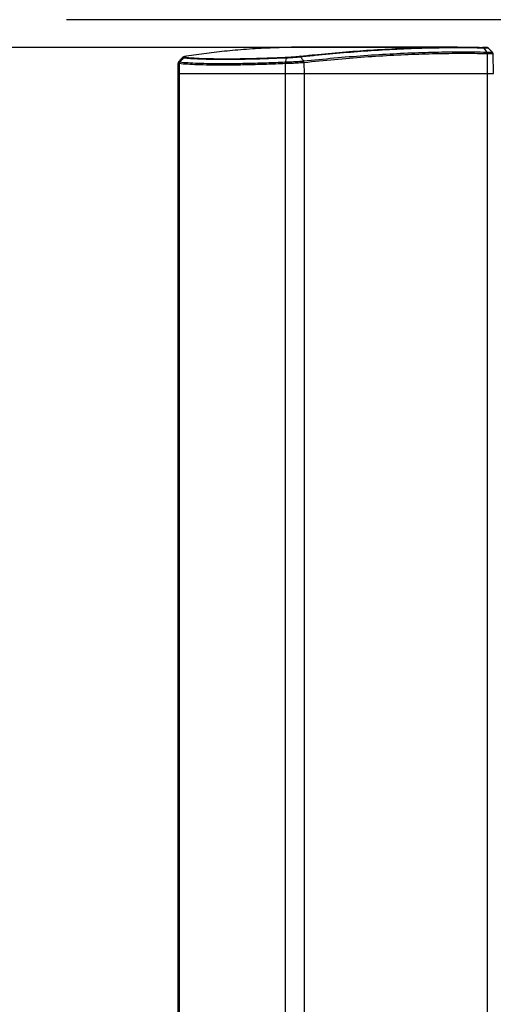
# Paper-space layout 'In-Ground Anchor' of a CAD drawing. Header units: millimetres. Extents: x 1591 to 17407, y 414 to 16227.
# Tile 5 of 67: x 3356 to 3725, y 6504 to 7271. Entities that reach past the tile are written whole.
import ezdxf

# ---------------------------------------------------------------- set-up
doc = ezdxf.new("R2010")
doc.units = ezdxf.units.MM
doc.layers.add('COMPONENT_GEOMETRY', color=7, linetype='Continuous')
doc.styles.add('SLDTEXTSTYLE1', font='TXT', dxfattribs={"width": 0.75})
doc.dimstyles.new('SLDDIMSTYLE0', dxfattribs={"dimtxt": 100, "dimasz": 6.604, "dimexe": 0, "dimexo": 0.0625, "dimgap": 25, "dimtad": 0, "dimtih": 1, "dimtoh": 1, "dimdec": 0, "dimlfac": 0.5, "dimrnd": 1e-09, "dimzin": 12, "dimdsep": 46, "dimtxsty": 'SLDTEXTSTYLE1', "dimsah": 1, "dimcen": 0.09, "dimadec": 0, "dimazin": 3, "dimtfac": 1, "dimtdec": 0, "dimtofl": 0, "dimtmove": 0, "dimatfit": 3, "dimfxl": 1, "dimfrac": 2, "dimtolj": 1, "dimtzin": 12, "dimarcsym": 0})

# ---------------------------------------------------------------- blocks, each defined once
blk = doc.blocks.new('_D_16')
at = {"layer": 'COMPONENT_GEOMETRY', "color": 7, "ltscale": 2}
for p, q in [((3713.93, 7249.5), (1732.15, 7249.5)), ((1738.5, 7249.5), (1738.5, 4421.15)), ((1738.5, 1434.05), (1738.5, 4262.4)), ((3363.23, 1434.05), (1732.15, 1434.05))]:
    blk.add_line(p, q, dxfattribs=at)
for points in [[(1738.5, 7249.5), (1737.49, 7242.89), (1739.52, 7242.89)], [(1738.5, 1434.05), (1739.52, 1440.65), (1737.49, 1440.65)]]:
    blk.add_solid(points, dxfattribs=at)
at = {"layer": 'COMPONENT_GEOMETRY', "color": 7, "ltscale": 2, "insert": (1590.73, 4391.3), "char_height": 100, "attachment_point": 1, "style": 'SLDTEXTSTYLE1'}
blk.add_mtext('2908', dxfattribs=at)

psp = doc.layouts.new('In-Ground Anchor')

# ---------------------------------------------------------------- linework, layer by layer
at = {"color": 7, "linetype": 'Continuous', "lineweight": 25, "ltscale": 2}
for p, q in [((3697.01, 7249.71), (3584.03, 7249.71)), ((3719.56, 7245.81), (3719.56, 7245.81)), ((3479.29, 7237.03), (3479.15, 7229.05)), ((3480.85, 7238.11), (3480.85, 7238.11)), ((3480.85, 7238.11), (3480.85, 7238.11)), ((3562.84, 7238.11), (3562.84, 7238.11)), ((3562.84, 7238.11), (3562.86, 7238.11)), ((3576.94, 7238.88), (3576.94, 7238.89)), ((3577.36, 7237.53), (3577.35, 7237.53)), ((3577.36, 7237.53), (3577.45, 7229.05)), ((3719.94, 7244.44), (3720.13, 7229.05)), ((3719.94, 7244.44), (3719.94, 7244.44)), ((3724.96, 7229.05), (3724.69, 7244.31)), ((3480.35, 7236.81), (3480.23, 7229.05)), ((3480.36, 7236.81), (3480.35, 7236.81)), ((3562.71, 7236.81), (3562.66, 7229.05)), ((3562.71, 7236.81), (3562.7, 7236.81)), ((3479.15, 7229.05), (3479.15, 1481.05)), ((3479.15, 7229.05), (3480.23, 7229.05)), ((3480.23, 7229.05), (3562.66, 7229.05)), ((3562.66, 7229.05), (3577.45, 7229.05)), ((3577.45, 7229.05), (3720.13, 7229.05)), ((3720.13, 7229.05), (3724.96, 7229.05))]:
    psp.add_line(p, q, dxfattribs=at)
at = {"color": 8, "linetype": 'Continuous', "lineweight": 25, "ltscale": 2}
for p, q in [((3480.23, 7229.05), (3480.23, 1481.05)), ((3562.66, 7229.05), (3562.66, 1481.05)), ((3577.45, 7229.05), (3577.45, 1481.05)), ((3720.13, 7229.05), (3720.13, 1481.05))]:
    psp.add_line(p, q, dxfattribs=at)
at = {"color": 7, "linetype": 'Continuous', "lineweight": 25, "ltscale": 2, "flags": 128}
for points in [[(3717.46, 7248.9), (3718.66, 7247.13), (3719.56, 7245.81)], [(3483.47, 7241.17), (3482.54, 7240.08), (3481.35, 7238.69), (3480.85, 7238.11)]]:
    psp.add_lwpolyline(points, dxfattribs=at)
at = {"color": 8, "linetype": 'Continuous', "lineweight": 25, "ltscale": 2, "flags": 128}
psp.add_lwpolyline([(3720.98, 7248.76), (3721.05, 7248.77), (3719.92, 7248.84), (3717.46, 7248.9), (3717.46, 7248.9), (3717.46, 7248.9)], dxfattribs=at)
at = {"color": 7, "linetype": 'Continuous', "lineweight": 25, "ltscale": 4}
for centre, radius, start, end in [((3717.47, 7244.48), 2.47, 359.02778, 32.51743), ((3482.45, 7236.76), 2.1, 139.90046, 178.64387), ((3484.89, 7239.98), 1.86, 95.84553, 139.99396), ((3567.11, 7236.96), 4.4, 164.90887, 182.04423), ((3564.58, 7241.06), 0.866, 118.409, 172.78841), ((3574.28, 7237.32), 3.09, 3.95948, 30.44035)]:
    psp.add_arc(centre, radius, start, end, dxfattribs=at)
at = {"color": 7, "linetype": 'Continuous', "lineweight": 25, "ltscale": 2}
for points, knots in [([(3584.03, 7249.69), (3583.5, 7249.69), (3576.27, 7249.77), (3562.91, 7249.47), (3544.03, 7248.73), (3526.24, 7247.49), (3509.41, 7245.83), (3496.15, 7244.15), (3488.45, 7242.96), (3485.88, 7242.56)], [0, 0, 0, 0, 0.014751, 0.199894, 0.38409, 0.568473, 0.741026, 0.913731, 1, 1, 1, 1]), ([(3574.18, 7242.56), (3577.89, 7242.96), (3589.04, 7244.15), (3607.35, 7245.83), (3629.44, 7247.49), (3651.58, 7248.72), (3673.72, 7249.49), (3695.43, 7249.81), (3709.46, 7249.6), (3716.47, 7249.5)], [0, 0, 0, 0, 0.0737212, 0.2211774, 0.3687625, 0.5261676, 0.6837324, 0.8417846, 1, 1, 1, 1]), ([(3717.46, 7248.9), (3710.44, 7249.01), (3696.4, 7249.21), (3674.67, 7248.9), (3652.5, 7248.13), (3630.34, 7246.89), (3608.23, 7245.23), (3589.89, 7243.55), (3578.73, 7242.36), (3575.01, 7241.96)], [0, 0, 0, 0, 0.158134, 0.316268, 0.473754, 0.631239, 0.778759, 0.92628, 1, 1, 1, 1]), ([(3576.94, 7238.89), (3584.92, 7239.71), (3600.86, 7241.36), (3624.19, 7243.24), (3647.06, 7244.67), (3668.93, 7245.59), (3689.84, 7246.03), (3706.51, 7246.05), (3716.29, 7245.87), (3719.56, 7245.81)], [0, 0, 0, 0, 0.158215, 0.31643, 0.474008, 0.631586, 0.778967, 0.926348, 1, 1, 1, 1]), ([(3719.94, 7244.44), (3716.68, 7244.5), (3706.9, 7244.68), (3690.24, 7244.66), (3669.33, 7244.22), (3647.47, 7243.31), (3624.6, 7241.88), (3601.27, 7240.01), (3585.33, 7238.36), (3577.36, 7237.53)], [0, 0, 0, 0, 0.073651, 0.22103, 0.36841, 0.525988, 0.683566, 0.841783, 1, 1, 1, 1]), ([(3721.04, 7248.82), (3720.99, 7248.86), (3720.85, 7249.01), (3720.58, 7249.16), (3720.3, 7249.27), (3720.1, 7249.32), (3719.95, 7249.35), (3719.73, 7249.38), (3719.38, 7249.41), (3718.51, 7249.44), (3717.36, 7249.48), (3716.57, 7249.49), (3716.42, 7249.5)], [0, 0, 0, 0, 0.021516, 0.066341, 0.102261, 0.130669, 0.16244, 0.21697, 0.36778, 0.642831, 0.934283, 1, 1, 1, 1]), ([(3716.47, 7249.5), (3716.57, 7249.49), (3716.75, 7249.47), (3717.01, 7249.35), (3717.26, 7249.17), (3717.39, 7248.99), (3717.46, 7248.9)], [0, 0, 0, 0, 0.25002, 0.500032, 0.750009, 1, 1, 1, 1]), ([(3719.94, 7244.44), (3719.94, 7244.57), (3719.93, 7244.82), (3719.85, 7245.18), (3719.73, 7245.52), (3719.61, 7245.71), (3719.56, 7245.81)], [0, 0, 0, 0, 0.249971, 0.500021, 0.749995, 1, 1, 1, 1]), ([(3724.15, 7245.64), (3723.64, 7246.16), (3722.63, 7247.21), (3721.61, 7248.25), (3721.1, 7248.78)], [0, 0, 0, 0, 0.499997, 1, 1, 1, 1]), ([(3724.67, 7244.3), (3724.68, 7244.35), (3724.71, 7244.64), (3724.53, 7245.1), (3724.28, 7245.53), (3724.1, 7245.68), (3724.05, 7245.72)], [0, 0, 0, 0, 0.101678, 0.537106, 0.885132, 1, 1, 1, 1]), ([(3479.96, 7238.47), (3479.85, 7238.37), (3479.59, 7238.12), (3479.32, 7237.58), (3479.33, 7237.18), (3479.33, 7237.03)], [0, 0, 0, 0, 0.303909, 0.738851, 1, 1, 1, 1]), ([(3482.7, 7241.49), (3482.22, 7240.96), (3481.25, 7239.91), (3480.27, 7238.85), (3479.79, 7238.32)], [0, 0, 0, 0, 0.500073, 1, 1, 1, 1]), ([(3480.85, 7238.11), (3480.72, 7237.92), (3480.48, 7237.57), (3480.37, 7237.09), (3480.36, 7236.86), (3480.36, 7236.81)], [0, 0, 0, 0, 0.499232, 0.896623, 1, 1, 1, 1]), ([(3480.85, 7238.11), (3482.85, 7237.93), (3486.85, 7237.56), (3494.73, 7237.18), (3503.23, 7236.97), (3512.35, 7236.9), (3522.45, 7236.95), (3534.5, 7237.16), (3548.18, 7237.54), (3557.96, 7237.92), (3562.84, 7238.11)], [0, 0, 0, 0, 0.1288476, 0.2580722, 0.3869173, 0.4887719, 0.5997883, 0.7330512, 0.8667343, 1, 1, 1, 1]), ([(3485.65, 7242.54), (3485.51, 7242.51), (3484.74, 7242.4), (3484.03, 7242.21), (3483.3, 7241.98), (3482.9, 7241.65), (3482.76, 7241.53)], [0, 0, 0, 0, 0.122831, 0.652887, 0.877363, 1, 1, 1, 1]), ([(3563.72, 7241.17), (3563.72, 7241.17), (3559.57, 7241.17), (3550.79, 7240.56), (3537.84, 7240.29), (3525.18, 7240), (3513.6, 7239.94), (3503.31, 7240.04), (3494.4, 7240.37), (3487.9, 7240.64), (3484.64, 7241.17), (3483.47, 7241.17), (3483.47, 7241.17)], [0, 0, 0, 0, 0.0000011, 0.113448, 0.2473372, 0.3816527, 0.5155393, 0.6494313, 0.7837521, 0.9176468, 0.9999989, 1, 1, 1, 1]), ([(3485.88, 7242.56), (3485.3, 7242.46), (3484.21, 7242.26), (3483.78, 7241.99), (3484.38, 7241.88), (3484.7, 7241.82)], [0, 0, 0, 0, 0.349097, 0.645456, 1, 1, 1, 1]), ([(3484.7, 7241.82), (3485.9, 7241.7), (3489.05, 7241.39), (3495.53, 7241), (3504.33, 7240.72), (3514.52, 7240.6), (3525.99, 7240.67), (3538.55, 7240.92), (3551.32, 7241.31), (3560.13, 7241.66), (3564.17, 7241.82)], [0, 0, 0, 0, 0.082355, 0.216249, 0.35057, 0.484461, 0.618347, 0.752663, 0.886551, 1, 1, 1, 1]), ([(3562.84, 7238.11), (3562.8, 7237.92), (3562.72, 7237.57), (3562.69, 7237.09), (3562.7, 7236.86), (3562.7, 7236.81)], [0, 0, 0, 0, 0.499234, 0.896958, 1, 1, 1, 1]), ([(3577.35, 7237.53), (3577.35, 7237.53), (3576.07, 7237.44), (3573.04, 7237.24), (3567.88, 7236.98), (3564.44, 7236.86), (3562.71, 7236.81)], [0, 0, 0, 0, 0.001845, 0.303948, 0.651979, 1, 1, 1, 1]), ([(3563.72, 7241.17), (3563.69, 7241.05), (3563.46, 7240.25), (3563.16, 7239.23), (3562.9, 7238.32), (3562.84, 7238.11)], [0, 0, 0, 0, 0.115621, 0.789136, 1, 1, 1, 1]), ([(3562.86, 7238.11), (3564.52, 7238.17), (3567.83, 7238.29), (3572.84, 7238.58), (3575.64, 7238.79), (3576.94, 7238.88)], [0, 0, 0, 0, 0.348471, 0.69715, 1, 1, 1, 1]), ([(3575.01, 7241.96), (3575.01, 7241.96), (3574.1, 7241.96), (3571.71, 7241.59), (3567.79, 7241.4), (3565.04, 7241.17), (3563.72, 7241.17), (3563.72, 7241.17)], [0, 0, 0, 0, 0.000006, 0.297986, 0.644686, 0.99999, 1, 1, 1, 1]), ([(3564.17, 7241.82), (3565.37, 7241.88), (3567.75, 7242), (3571.32, 7242.27), (3573.27, 7242.47), (3574.18, 7242.56)], [0, 0, 0, 0, 0.355481, 0.702202, 1, 1, 1, 1]), ([(3575.01, 7241.96), (3574.95, 7242.05), (3574.83, 7242.22), (3574.62, 7242.41), (3574.4, 7242.54), (3574.25, 7242.56), (3574.18, 7242.56)], [0, 0, 0, 0, 0.249977, 0.499968, 0.749992, 1, 1, 1, 1]), ([(3575.01, 7241.96), (3575.39, 7241.36), (3576.03, 7240.33), (3576.67, 7239.31), (3576.94, 7238.88)], [0, 0, 0, 0, 0.586944, 1, 1, 1, 1]), ([(3577.35, 7237.53), (3577.32, 7237.78), (3577.28, 7238.06), (3577.18, 7238.36), (3577.1, 7238.58), (3577.01, 7238.75), (3576.94, 7238.88)], [0, 0, 0, 0, 0.49908, 0.556471, 0.659175, 1, 1, 1, 1]), ([(3562.7, 7236.81), (3557.8, 7236.62), (3547.97, 7236.25), (3534.23, 7235.87), (3522.14, 7235.66), (3511.99, 7235.61), (3502.83, 7235.68), (3494.29, 7235.89), (3486.38, 7236.26), (3482.36, 7236.63), (3480.36, 7236.81)], [0, 0, 0, 0, 0.133261, 0.2669394, 0.4001979, 0.5112298, 0.6130985, 0.7419385, 0.8711577, 1, 1, 1, 1])]:
    psp.add_open_spline(points, degree=3, knots=knots, dxfattribs=at)
at = {"color": 8, "linetype": 'Continuous', "lineweight": 25, "ltscale": 2}
for points, knots in [([(3719.56, 7245.81), (3719.74, 7245.81), (3721.11, 7245.78), (3723.04, 7245.74), (3724.28, 7245.69), (3724.03, 7245.67), (3724, 7245.67)], [0, 0, 0, 0, 0.064496, 0.492236, 0.919819, 1, 1, 1, 1]), ([(3480.35, 7236.81), (3479.83, 7236.85), (3479.16, 7236.91), (3479.4, 7237), (3479.45, 7237.02)], [0, 0, 0, 0, 0.7838157, 1, 1, 1, 1]), ([(3480.04, 7238.38), (3479.95, 7238.35), (3479.66, 7238.23), (3480.36, 7238.16), (3480.85, 7238.11)], [0, 0, 0, 0, 0.309393, 1, 1, 1, 1]), ([(3483.47, 7241.17), (3483.47, 7241.17), (3483, 7241.17), (3482.43, 7241.31), (3482.74, 7241.43), (3482.81, 7241.46)], [0, 0, 0, 0, 0.000026, 0.782267, 1, 1, 1, 1]), ([(3724.54, 7244.31), (3724.59, 7244.31), (3724.85, 7244.33), (3723.56, 7244.37), (3721.56, 7244.42), (3720.13, 7244.44), (3719.94, 7244.44)], [0, 0, 0, 0, 0.089427, 0.5125784, 0.9357897, 1, 1, 1, 1])]:
    psp.add_open_spline(points, degree=3, knots=knots, dxfattribs=at)
at = {"layer": 'COMPONENT_GEOMETRY', "color": 7, "ltscale": 2}
psp.add_line((6218.06, 7271.05), (3392.53, 7271.05), dxfattribs=at)

# ---------------------------------------------------------------- dimensions: what is measured, and where the dimension line sits
dim = psp.add_linear_dim(base=(1738.5, 1434.05), p1=(3716.47, 7249.5), p2=(3365.77, 1434.05), angle=90, dimstyle='SLDDIMSTYLE0', dxfattribs=at)
dim.commit()
dim.dimension.update_dxf_attribs({"geometry": '_D_16', "text_midpoint": (1738.5, 4341.77), "dimtype": 160})

doc.saveas('drawing.dxf')
